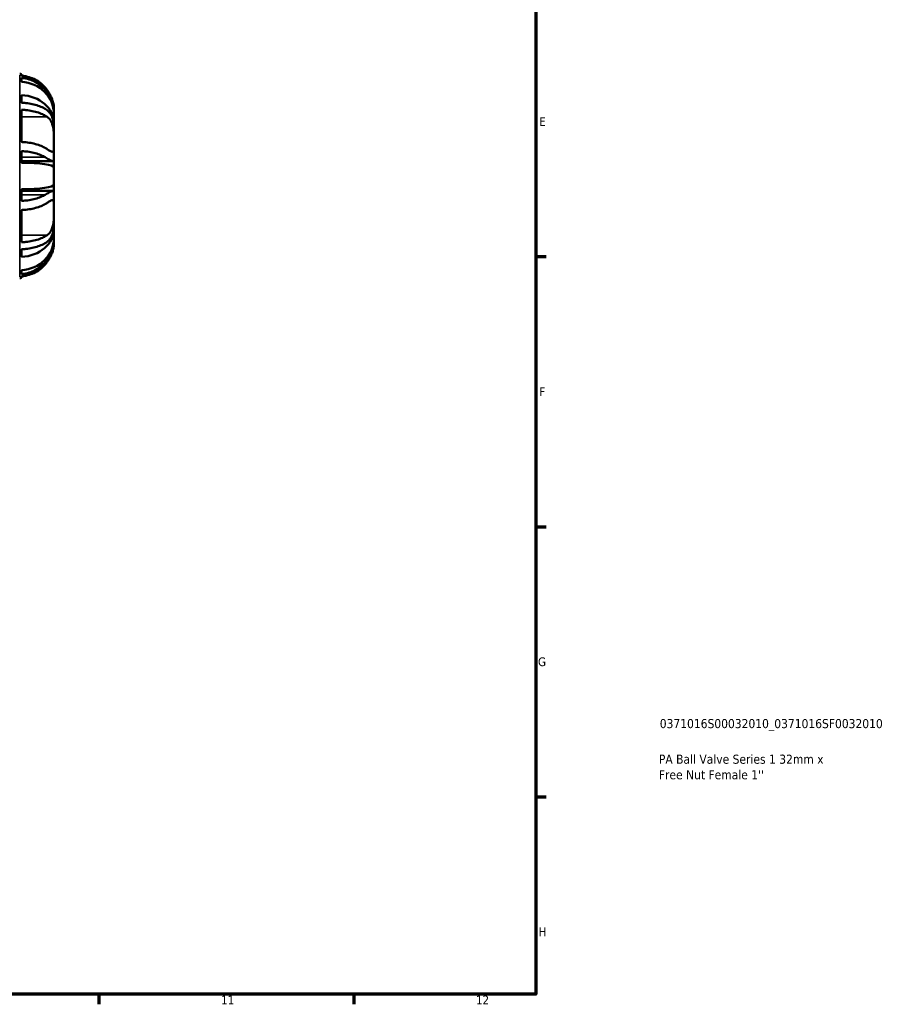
# Model space of a CAD drawing. Header units: millimetres. Extents: x -96 to 918, y -124 to 641.
# Tile 6 of 7: x 679 to 918, y 17 to 288. Entities that reach past the tile are written whole.
import ezdxf

# ---------------------------------------------------------------- set-up
doc = ezdxf.new("R2010")
doc.units = ezdxf.units.MM
for name, color, linetype, lineweight in [('Border (ANSI)', 7, 'Continuous', 70), ('Title (ISO)', 7, 'Continuous', 50), ('Visible (ANSI)', 7, 'Continuous', 50), ('Visible Narrow (ANSI)', 7, 'Continuous', 35)]:
    doc.layers.add(name, color=color, linetype=linetype, lineweight=lineweight)
doc.styles.add('Note Text (ANSI)', font='tahoma.ttf')
doc.styles.add('Note Text (ISO)', font='tahoma.ttf')

# ---------------------------------------------------------------- blocks, each defined once
blk = doc.blocks.new('Borders Default Border')
at = {"layer": 'Border (ANSI)'}
for p, q in [((821, 222.75), (823.8, 222.75)), ((821, 148.5), (823.8, 148.5)), ((821, 74.25), (823.8, 74.25)), ((700.83, 20), (700.83, 17.2)), ((770.92, 20), (770.92, 17.2))]:
    blk.add_line(p, q, dxfattribs=at)
at = {"layer": 'Border (ANSI)', "flags": 128}
blk.add_lwpolyline([(20, 20), (20, 574), (821, 574), (821, 20), (20, 20)], dxfattribs=at)
at = {"layer": 'Border (ANSI)', "color": 5, "true_color": 0x0000ff, "char_height": 2.4, "attachment_point": 7, "style": 'Note Text (ANSI)'}
for s, insert in [('E', (821.91, 258.68)), ('F', (821.98, 184.43)), ('G', (821.6, 110.13)), ('H', (821.73, 35.93)), ('11', (734.43, 17.2)), ('12', (804.52, 17.2))]:
    blk.add_mtext(s, dxfattribs=dict(at, insert=insert))
blk = doc.blocks.new('Title Blocks ISO')
at = {"layer": 'Title (ISO)', "color": 232, "true_color": 0xca0064, "style": 'Note Text (ISO)'}
for tag, p in [('PART_NUMBER_001', (34.08, 73.13)), ('DESCRIPTION_001', (33.84, 63.34)), ('DESCRIPTION_002', (33.84, 59.06))]:
    blk.add_attdef(tag, p, '', height=2.5, dxfattribs=at)

msp = doc.modelspace()

# ---------------------------------------------------------------- linework, layer by layer
at = {"layer": 'Visible (ANSI)'}
for p, q in [((679.5037, 272.9689), (679.5037, 272.4975)), ((679.5037, 271.8967), (679.5037, 270.8343)), ((679.5037, 267.1742), (679.5037, 265.0631)), ((679.5037, 263.1465), (679.5037, 254.2784)), ((688.4637, 262.6955), (688.4329, 262.6955)), ((688.4637, 263.3902), (688.4637, 262.6955)), ((688.4637, 262.6955), (688.4637, 261.9848)), ((688.4637, 261.9848), (688.4637, 259.5749)), ((688.4637, 259.5749), (688.3728, 259.5749)), ((688.4637, 259.5749), (688.4637, 258.1564)), ((688.4637, 258.1564), (688.4637, 254.1588)), ((679.5037, 251.7609), (679.5037, 248.5875)), ((688.4637, 254.1588), (688.4637, 249.4665)), ((688.4637, 249.4665), (688.4637, 247.3373)), ((688.1665, 249.0388), (679.5037, 249.0388)), ((688.4637, 247.3373), (688.4637, 242.5175)), ((679.5037, 241.2672), (679.5037, 238.0938)), ((688.4637, 242.5175), (688.4637, 240.3882)), ((688.1665, 240.8159), (679.5037, 240.8159)), ((688.4637, 240.3882), (688.4637, 235.6959)), ((679.5037, 235.5764), (679.5037, 226.7083)), ((688.4637, 235.6959), (688.4637, 231.6984)), ((688.4637, 230.2798), (688.3728, 230.2798)), ((688.4637, 231.6984), (688.4637, 230.2798)), ((688.4637, 230.2798), (688.4637, 227.8699)), ((688.4637, 227.8699), (688.4637, 227.1593)), ((679.5037, 224.7916), (679.5037, 222.6806)), ((688.4637, 227.1593), (688.4329, 227.1593)), ((688.4637, 227.1593), (688.4637, 226.4645)), ((679.5037, 219.0204), (679.5037, 217.9581)), ((679.5037, 217.3573), (679.5037, 216.8859))]:
    msp.add_line(p, q, dxfattribs=at)
for centre, start, end in [((678.8637, 263.3902), 86.177446, 89), ((678.8637, 226.4645), 271, 273.822554)]:
    msp.add_arc(centre, 9.6, start, end, dxfattribs=at)
for centre, ratio, start_param, end_param in [((678.8637, 261.9848), 0.92387953, 0, 1.50408018), ((678.8637, 259.5749), 0.79335334, 0, 1.50408018), ((678.8637, 247.3373), 0.13052619, 0, 1.50408018), ((678.8637, 242.5175), 0.13052619, 4.77910513, 6.28318531), ((678.8637, 230.2798), 0.79335334, 4.77910513, 6.28318531), ((678.8637, 227.8699), 0.92387953, 4.77910513, 6.28318531)]:
    msp.add_ellipse(centre, major_axis=(9.6, 0), ratio=ratio, start_param=start_param, end_param=end_param, dxfattribs=at)
for points, knots in [([(686.6109, 268.5102), (686.3021, 268.942), (685.9606, 269.3422), (685.2, 270.111), (684.7029, 270.5305), (683.631, 271.2545), (683.0562, 271.559), (681.9663, 272.0144), (681.3512, 272.2082), (680.3159, 272.4161), (679.9035, 272.4703), (679.5037, 272.4975)], [4.988889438, 4.988889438, 4.988889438, 4.988889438, 5.135352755, 5.135352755, 5.313310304, 5.313310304, 5.491267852, 5.491267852, 5.667693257, 5.667693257, 5.781846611, 5.781846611, 5.781846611, 5.781846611]), ([(679.5037, 271.8967), (679.8976, 271.8693), (680.3036, 271.8151), (681.3261, 271.6073), (681.9345, 271.4133), (683.0182, 270.9555), (683.5921, 270.6475), (684.6607, 269.9156), (685.1556, 269.4919), (685.7398, 268.8932), (685.9088, 268.707), (686.0732, 268.5102)], [0.062263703, 0.062263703, 0.062263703, 0.062263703, 0.174710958, 0.174710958, 0.349421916, 0.349421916, 0.527641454, 0.527641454, 0.705860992, 0.705860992, 0.778602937, 0.778602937, 0.778602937, 0.778602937]), ([(686.0732, 268.5102), (686.4806, 268.023), (686.8469, 267.5039), (687.2994, 266.7349), (687.4255, 266.5017), (687.6227, 266.103), (687.6987, 265.9385), (687.842, 265.6057), (687.9089, 265.4376), (688.0625, 265.018), (688.1414, 264.7687), (688.39, 263.8452), (688.4637, 263.2278), (688.4637, 262.6955)], [-0.719320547, -0.719320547, -0.719320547, -0.719320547, -0.529019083, -0.529019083, -0.447612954, -0.447612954, -0.390717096, -0.390717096, -0.33246511, -0.33246511, -0.244459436, -0.244459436, 0, 0, 0, 0]), ([(688.4637, 263.3902), (688.4637, 263.3902), (688.4638, 263.4008), (688.4633, 263.4878), (688.4632, 263.6536), (688.4222, 264.1396), (688.3852, 264.4363), (688.2421, 265.113), (688.1436, 265.4759), (687.906, 266.1483), (687.7875, 266.44), (687.5045, 267.0487), (687.3395, 267.3625), (686.9879, 267.9581), (686.8054, 268.2382), (686.6109, 268.5102)], [-1.438216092, -1.438216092, -1.438216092, -1.438216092, -1.391224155, -1.391224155, -1.246616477, -1.246616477, -1.11864283, -1.11864283, -1.001499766, -1.001499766, -0.916784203, -0.916784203, -0.827368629, -0.827368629, -0.745036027, -0.745036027, -0.745036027, -0.745036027]), ([(686.0732, 263.3699), (685.9088, 263.4682), (685.7398, 263.5614), (685.1556, 263.8607), (684.6607, 264.0726), (683.5921, 264.4385), (683.0182, 264.5925), (681.9345, 264.8214), (681.3261, 264.9184), (680.3036, 265.0223), (679.8976, 265.0494), (679.5037, 265.0631)], [5.353987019, 5.353987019, 5.353987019, 5.353987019, 5.426728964, 5.426728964, 5.604948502, 5.604948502, 5.78316804, 5.78316804, 5.957878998, 5.957878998, 6.070326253, 6.070326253, 6.070326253, 6.070326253]), ([(679.5037, 263.1465), (679.9035, 263.1329), (680.3159, 263.1058), (681.3512, 263.0018), (681.9663, 262.9049), (683.0562, 262.6772), (683.631, 262.525), (684.7029, 262.163), (685.2, 261.9532), (685.9606, 261.5688), (686.3021, 261.3687), (686.6109, 261.1529)], [0.062272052, 0.062272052, 0.062272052, 0.062272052, 0.176425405, 0.176425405, 0.35285081, 0.35285081, 0.530808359, 0.530808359, 0.708765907, 0.708765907, 0.855229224, 0.855229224, 0.855229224, 0.855229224]), ([(688.4637, 258.1564), (688.4637, 258.2247), (688.4632, 258.2929), (688.4523, 258.9779), (688.3958, 259.5687), (688.2064, 260.445), (688.1171, 260.7491), (687.9071, 261.2955), (687.7912, 261.5389), (687.4796, 262.0758), (687.2721, 262.3528), (686.7512, 262.9034), (686.4277, 263.1579), (686.0732, 263.3699)], [-0.895980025, -0.895980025, -0.895980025, -0.895980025, -0.875027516, -0.875027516, -0.684891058, -0.684891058, -0.575321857, -0.575321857, -0.476253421, -0.476253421, -0.34137973, -0.34137973, -0.174811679, -0.174811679, -0.174811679, -0.174811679]), ([(686.6109, 261.1529), (686.7923, 261.026), (686.9594, 260.882), (687.341, 260.4814), (687.5422, 260.1999), (687.8638, 259.589), (687.9886, 259.2741), (688.2175, 258.4958), (688.3031, 258.0268), (688.4292, 256.9139), (688.4504, 256.2753), (688.4654, 255.1285), (688.4637, 254.6238), (688.4637, 254.1588)], [-2.707799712, -2.707799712, -2.707799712, -2.707799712, -2.611616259, -2.611616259, -2.468131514, -2.468131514, -2.342004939, -2.342004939, -2.181335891, -2.181335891, -1.977272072, -1.977272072, -1.804506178, -1.804506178, -1.804506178, -1.804506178]), ([(686.6109, 252.2848), (686.3021, 252.5006), (685.9606, 252.7007), (685.2, 253.0851), (684.7029, 253.2949), (683.631, 253.6569), (683.0562, 253.8091), (681.9663, 254.0368), (681.3512, 254.1337), (680.3159, 254.2377), (679.9035, 254.2648), (679.5037, 254.2784)], [4.988855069, 4.988855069, 4.988855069, 4.988855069, 5.135318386, 5.135318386, 5.313275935, 5.313275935, 5.491233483, 5.491233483, 5.667658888, 5.667658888, 5.781812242, 5.781812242, 5.781812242, 5.781812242]), ([(679.5037, 251.7609), (679.8976, 251.7473), (680.3036, 251.7202), (681.3261, 251.6163), (681.9345, 251.5193), (683.0182, 251.2904), (683.5921, 251.1364), (684.6607, 250.7704), (685.1556, 250.5585), (685.7398, 250.2592), (685.9088, 250.1661), (686.0732, 250.0677)], [0.062263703, 0.062263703, 0.062263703, 0.062263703, 0.174710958, 0.174710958, 0.349421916, 0.349421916, 0.527641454, 0.527641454, 0.705860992, 0.705860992, 0.778602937, 0.778602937, 0.778602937, 0.778602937]), ([(688.4637, 254.1588), (688.4637, 254.0373), (688.4638, 253.9185), (688.4636, 253.3102), (688.4646, 252.882), (688.4248, 252.1641), (688.3789, 251.8968), (688.1956, 251.6417), (688.0936, 251.5945), (687.8356, 251.6032), (687.6886, 251.6491), (687.2892, 251.8364), (687.0225, 252.0018), (686.6863, 252.2323), (686.6489, 252.2582), (686.6109, 252.2848)], [-1.804506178, -1.804506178, -1.804506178, -1.804506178, -1.759360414, -1.759360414, -1.567219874, -1.567219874, -1.359324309, -1.359324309, -1.217316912, -1.217316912, -1.08975086, -1.08975086, -0.920881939, -0.920881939, -0.900106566, -0.900106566, -0.900106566, -0.900106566]), ([(686.0732, 250.0677), (686.4649, 249.8335), (686.8188, 249.6215), (687.3115, 249.3497), (687.4783, 249.2636), (687.7382, 249.1464), (687.8388, 249.1072), (688.0276, 249.0507), (688.1126, 249.0364), (688.3027, 249.0436), (688.3804, 249.0954), (688.4514, 249.2659), (688.4637, 249.3558), (688.4637, 249.4665)], [-0.864997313, -0.864997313, -0.864997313, -0.864997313, -0.682105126, -0.682105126, -0.573308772, -0.573308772, -0.491667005, -0.491667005, -0.401116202, -0.401116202, -0.249465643, -0.249465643, -0.147924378, -0.147924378, -0.147924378, -0.147924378]), ([(686.0732, 239.787), (685.9088, 239.6886), (685.7398, 239.5955), (685.1556, 239.2962), (684.6607, 239.0843), (683.5921, 238.7184), (683.0182, 238.5644), (681.9345, 238.3355), (681.3261, 238.2385), (680.3036, 238.1346), (679.8976, 238.1075), (679.5037, 238.0938)], [5.354140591, 5.354140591, 5.354140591, 5.354140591, 5.426882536, 5.426882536, 5.605102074, 5.605102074, 5.783321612, 5.783321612, 5.95803257, 5.95803257, 6.070479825, 6.070479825, 6.070479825, 6.070479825]), ([(688.4637, 240.3882), (688.4637, 240.5625), (688.433, 240.6843), (688.3009, 240.805), (688.2181, 240.8243), (688.0288, 240.8044), (687.9362, 240.7802), (687.7172, 240.7007), (687.5897, 240.6437), (687.2088, 240.4535), (686.9316, 240.296), (686.4481, 240.0113), (686.2651, 239.9018), (686.0732, 239.787)], [-0.982647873, -0.982647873, -0.982647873, -0.982647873, -0.82213002, -0.82213002, -0.697745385, -0.697745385, -0.60845376, -0.60845376, -0.513362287, -0.513362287, -0.35244579, -0.35244579, -0.262483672, -0.262483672, -0.262483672, -0.262483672]), ([(686.6109, 237.57), (686.7204, 237.6466), (686.8249, 237.7177), (687.191, 237.9572), (687.4266, 238.0924), (687.7895, 238.2389), (687.9262, 238.2673), (688.1697, 238.2335), (688.2628, 238.1536), (688.4123, 237.8129), (688.4424, 237.504), (688.4665, 236.7051), (688.4637, 236.2308), (688.4637, 235.6959)], [-2.652104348, -2.652104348, -2.652104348, -2.652104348, -2.594237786, -2.594237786, -2.439296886, -2.439296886, -2.313053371, -2.313053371, -2.163200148, -2.163200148, -1.960498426, -1.960498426, -1.766286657, -1.766286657, -1.766286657, -1.766286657]), ([(679.5037, 235.5764), (679.9035, 235.5899), (680.3159, 235.6171), (681.3512, 235.721), (681.9663, 235.8179), (683.0562, 236.0456), (683.631, 236.1978), (684.7029, 236.5599), (685.2, 236.7696), (685.9606, 237.154), (686.3021, 237.3541), (686.6109, 237.57)], [0.062272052, 0.062272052, 0.062272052, 0.062272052, 0.176425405, 0.176425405, 0.35285081, 0.35285081, 0.530808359, 0.530808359, 0.708765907, 0.708765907, 0.855229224, 0.855229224, 0.855229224, 0.855229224]), ([(688.4637, 235.6959), (688.4637, 235.6452), (688.4637, 235.594), (688.4637, 235.0038), (688.466, 234.4193), (688.4358, 233.17), (688.3989, 232.5159), (688.2325, 231.4488), (688.1352, 231.0325), (687.8838, 230.3112), (687.741, 230.0057), (687.3555, 229.3818), (687.1005, 229.0909), (686.7474, 228.8013), (686.6801, 228.7503), (686.6109, 228.7019)], [-1.766286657, -1.766286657, -1.766286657, -1.766286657, -1.747869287, -1.747869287, -1.55642376, -1.55642376, -1.351095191, -1.351095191, -1.206509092, -1.206509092, -1.079974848, -1.079974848, -0.917633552, -0.917633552, -0.880765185, -0.880765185, -0.880765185, -0.880765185]), ([(686.0732, 226.4849), (686.1467, 226.5288), (686.219, 226.5746), (686.6894, 226.8915), (687.0442, 227.2202), (687.5009, 227.8215), (687.641, 228.0427), (687.8736, 228.4893), (687.9693, 228.7093), (688.1587, 229.2388), (688.2432, 229.5534), (688.4184, 230.4599), (688.4637, 231.0681), (688.4637, 231.6984)], [-0.753906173, -0.753906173, -0.753906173, -0.753906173, -0.719574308, -0.719574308, -0.526013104, -0.526013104, -0.426423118, -0.426423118, -0.339709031, -0.339709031, -0.228572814, -0.228572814, -0.035128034, -0.035128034, -0.035128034, -0.035128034]), ([(686.6109, 228.7019), (686.3021, 228.486), (685.9606, 228.2859), (685.2, 227.9015), (684.7029, 227.6918), (683.631, 227.3297), (683.0562, 227.1775), (681.9663, 226.9498), (681.3512, 226.8529), (680.3159, 226.749), (679.9035, 226.7218), (679.5037, 226.7083)], [4.988854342, 4.988854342, 4.988854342, 4.988854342, 5.135317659, 5.135317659, 5.313275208, 5.313275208, 5.491232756, 5.491232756, 5.667658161, 5.667658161, 5.781811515, 5.781811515, 5.781811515, 5.781811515]), ([(679.5037, 224.7916), (679.8976, 224.8053), (680.3036, 224.8324), (681.3261, 224.9363), (681.9345, 225.0333), (683.0182, 225.2622), (683.5921, 225.4162), (684.6607, 225.7822), (685.1556, 225.994), (685.7398, 226.2934), (685.9088, 226.3865), (686.0732, 226.4849)], [0.062263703, 0.062263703, 0.062263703, 0.062263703, 0.174710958, 0.174710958, 0.349421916, 0.349421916, 0.527641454, 0.527641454, 0.705860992, 0.705860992, 0.778602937, 0.778602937, 0.778602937, 0.778602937]), ([(688.4637, 227.1593), (688.4637, 226.9031), (688.4469, 226.6249), (688.3585, 225.9502), (688.2745, 225.5493), (688.0818, 224.8972), (688.0012, 224.6604), (687.8281, 224.2129), (687.7387, 224.0036), (687.5164, 223.5279), (687.3787, 223.2628), (686.8972, 222.4227), (686.5088, 221.8655), (686.0732, 221.3445)], [-0.719269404, -0.719269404, -0.719269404, -0.719269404, -0.600968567, -0.600968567, -0.451674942, -0.451674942, -0.368564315, -0.368564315, -0.296050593, -0.296050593, -0.203719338, -0.203719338, 0, 0, 0, 0]), ([(686.6109, 221.3445), (686.6845, 221.4474), (686.7559, 221.5508), (687.1133, 222.0868), (687.3684, 222.5333), (687.7535, 223.3309), (687.896, 223.6759), (688.146, 224.3885), (688.242, 224.7426), (688.4021, 225.4966), (688.4371, 225.8469), (688.4673, 226.3364), (688.4637, 226.4645), (688.4637, 226.4645)], [-2.632951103, -2.632951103, -2.632951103, -2.632951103, -2.594034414, -2.594034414, -2.431862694, -2.431862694, -2.305068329, -2.305068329, -2.159820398, -2.159820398, -1.958933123, -1.958933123, -1.752702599, -1.752702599, -1.752702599, -1.752702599]), ([(686.0732, 221.3445), (685.9088, 221.1478), (685.7398, 220.9616), (685.1556, 220.3629), (684.6607, 219.9391), (683.5921, 219.2072), (683.0182, 218.8992), (681.9345, 218.4414), (681.3261, 218.2474), (680.3036, 218.0397), (679.8976, 217.9854), (679.5037, 217.9581)], [5.354140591, 5.354140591, 5.354140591, 5.354140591, 5.426882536, 5.426882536, 5.605102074, 5.605102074, 5.783321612, 5.783321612, 5.95803257, 5.95803257, 6.070479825, 6.070479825, 6.070479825, 6.070479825]), ([(679.5037, 217.3573), (679.9035, 217.3844), (680.3159, 217.4387), (681.3512, 217.6466), (681.9663, 217.8404), (683.0562, 218.2958), (683.631, 218.6002), (684.7029, 219.3242), (685.2, 219.7438), (685.9606, 220.5125), (686.3021, 220.9127), (686.6109, 221.3445)], [0.062272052, 0.062272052, 0.062272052, 0.062272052, 0.176425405, 0.176425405, 0.35285081, 0.35285081, 0.530808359, 0.530808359, 0.708765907, 0.708765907, 0.855229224, 0.855229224, 0.855229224, 0.855229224])]:
    msp.add_open_spline(points, degree=3, knots=knots, dxfattribs=at)
at = {"layer": 'Visible Narrow (ANSI)'}
for p, q in [((679.0313, 217.2115), (679.0313, 272.6433)), ((686.0379, 268.5102), (685.4009, 268.5102)), ((686.2555, 261.1529), (679.8591, 261.1529)), ((685.7448, 250.0677), (679.8322, 250.0677)), ((685.7448, 239.787), (679.8322, 239.787)), ((686.2555, 228.7019), (679.8591, 228.7019)), ((686.0379, 221.3445), (685.4009, 221.3445))]:
    msp.add_line(p, q, dxfattribs=at)

# ---------------------------------------------------------------- block references
msp.add_blockref('Borders Default Border', (0, 0))
msp.add_blockref('Title Blocks ISO', (821, 20)).add_auto_attribs({'PART_NUMBER_001': '0371016S00032010_0371016SF0032010', 'DESCRIPTION_001': 'PA Ball Valve Series 1 32mm x', 'DESCRIPTION_002': "Free Nut Female 1''"})

doc.saveas('drawing.dxf')
